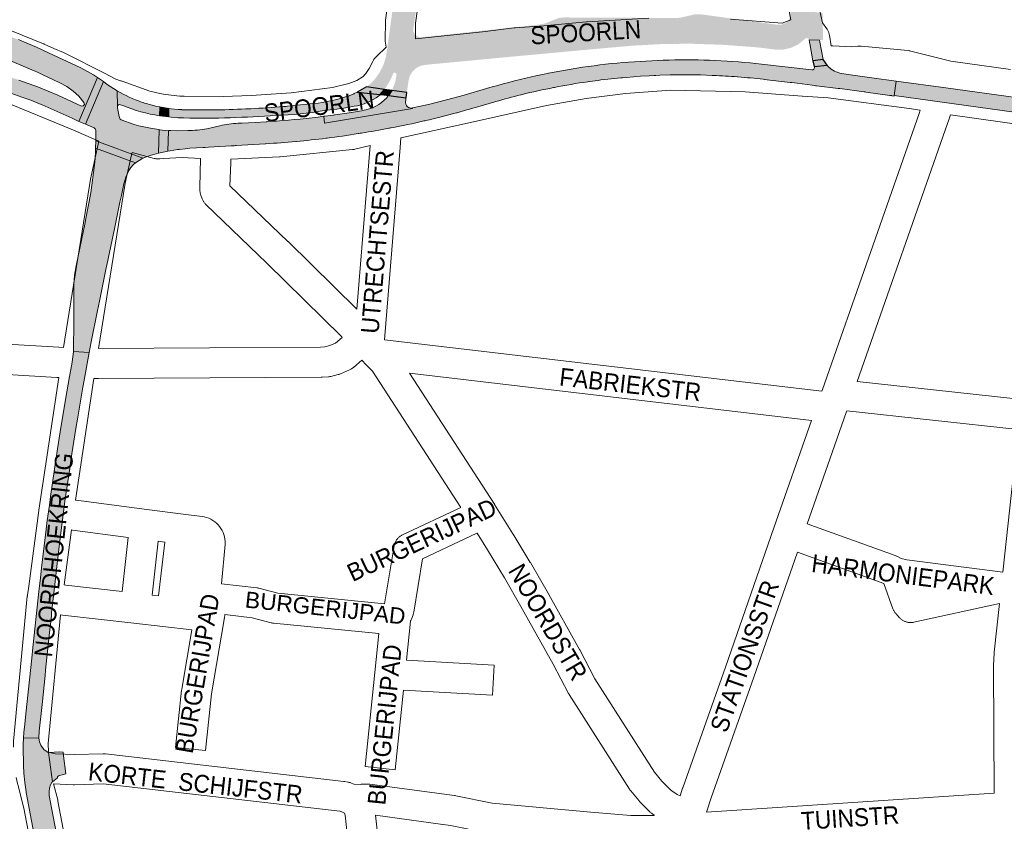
# Paper-space layout 'Layout1' of a CAD drawing. Header units: metres. Extents: x 123097 to 144122, y 392739 to 407589.
# Tile 226 of 256: x 133522 to 133947, y 396534 to 396881. Entities that reach past the tile are written whole.
import ezdxf
from ezdxf.enums import TextEntityAlignment as Align

# ---------------------------------------------------------------- set-up
doc = ezdxf.new("R2010")
doc.units = ezdxf.units.M
doc.header["$MEASUREMENT"] = 0
for name, color, linetype, lineweight in [('gs-anno-wegen algemeen tekst', 7, 'Continuous', 0), ('gs-knt-aanvullende hoofdweg', 7, 'Continuous', 0), ('gs-knt-wegen algemeen', 7, 'Continuous', 0), ('ir-ARC-asfalt-hoofdwegen-te inspecteren', 5, 'Continuous', 0), ('ir-ARC-beton-hoofdwegen-te inspecteren', 253, 'Continuous', 0), ('ir-ARC-fietspaden naastliggend- te inspecteren', 1, 'Continuous', 0)]:
    doc.layers.add(name, color=color, linetype=linetype, lineweight=lineweight)
doc.styles.add('Style-Arial', font='arial.ttf')

psp = doc.layouts.get("Layout1")

# ---------------------------------------------------------------- hatches: boundary and pattern name
at = {"layer": 'ir-ARC-asfalt-hoofdwegen-te inspecteren', "linetype": 'Continuous', "lineweight": 13, "extrusion": (0, 0, -1)}
psp.add_hatch(color=5, dxfattribs=at).paths.add_polyline_path([(-133547.538, 396847.535), (-133549.7, 396844.787), (-133549.869, 396843.996), (-133549.39, 396843.344), (-133548.585, 396843.268), (-133538.429, 396847.93), (-133530.101, 396851.413), (-133521.633, 396854.541), (-133516.841, 396856.103), (-133514.792, 396856.667), (-133513.864, 396856.964), (-133512.117, 396850.725), (-133513.088, 396850.454), (-133515.073, 396849.835), (-133518.125, 396848.819), (-133522.923, 396847.14), (-133526.69, 396845.78), (-133529.755, 396844.576), (-133531.63, 396843.768), (-133544.55, 396838.001), (-133547.521, 396836.635), (-133555.577, 396855.552), (-133553.769, 396856.733), (-133548.362, 396859.732), (-133534.404, 396866.309), (-133529.247, 396868.69), (-133524.026, 396870.912), (-133521.385, 396871.994), (-133519.341, 396872.74), (-133518.4, 396873.068), (-133515.696, 396863.634), (-133516.62, 396863.316), (-133518.657, 396862.592), (-133529.95, 396857.719), (-133531.671, 396856.903), (-133539.339, 396853.271), (-133542.306, 396851.708), (-133545.053, 396849.786)], flags=0)
for points in [[(-133821.392, 396856.525, 0.0077416), (-133831.777, 396855.9), (-133831.993, 396855.885), (-133831.993, 396855.884, 0.0081803), (-133842.939, 396854.868), (-133843.312, 396854.828), (-133843.311, 396854.824), (-133854.563, 396853.49), (-133854.563, 396853.49), (-133854.935, 396853.446), (-133855.307, 396853.402), (-133855.307, 396853.4), (-133857.605, 396853.117), (-133863.997, 396852.324), (-133865.104, 396852.146), (-133865.474, 396852.087), (-133865.846, 396852.042), (-133875.311, 396850.909), (-133875.311, 396850.913), (-133875.683, 396850.864), (-133876.055, 396850.815), (-133876.055, 396850.815), (-133886.525, 396849.439), (-133886.897, 396849.39), (-133887.269, 396849.341), (-133887.268, 396849.338), (-133897.634, 396847.878), (-133897.892, 396847.842), (-133898.005, 396847.827), (-133898.377, 396847.778), (-133898.376, 396847.774), (-133899.425, 396847.626), (-133899.469, 396847.84), (-133900.367, 396854.095), (-133889.827, 396855.515), (-133880.64, 396856.783), (-133877.642, 396857.194, 0.1454052), (-133871.605, 396859.729), (-133871.576, 396859.701), (-133871.478, 396859.803), (-133871.316, 396859.971), (-133871.056, 396860.241), (-133870.542, 396860.775), (-133870.535, 396860.93), (-133864.94, 396860.311, 0.5829973), (-133863.84, 396858.865), (-133842.225, 396861.439, -0.0162193), (-133822.3, 396862.968, -0.020748), (-133802.248, 396863.17, -0.0133509), (-133782.328, 396862.054, -0.0196053), (-133762.47, 396859.639, -0.0175096), (-133742.843, 396855.896, -0.0172839), (-133723.468, 396850.835), (-133713.882, 396848.042), (-133706.136, 396845.974), (-133698.367, 396844.017), (-133691.475, 396842.459), (-133691.539, 396842.257), (-133653.595, 396835.836), (-133653.299, 396838.869, 0.0144752), (-133632.779, 396836.818), (-133629.072, 396836.565), (-133629.072, 396836.565), (-133628.698, 396836.539), (-133628.324, 396836.513), (-133628.324, 396836.516), (-133623.58, 396836.228), (-133617.829, 396835.938), (-133617.829, 396835.938), (-133617.454, 396835.919), (-133617.08, 396835.89), (-133616.282, 396835.827, -0.0530996), (-133608.363, 396834.787), (-133604.583, 396833.9), (-133603.519, 396833.616), (-133602.731, 396833.466, 0.0429027), (-133594.504, 396832.687), (-133590.159, 396832.629), (-133587.143, 396832.739), (-133586.151, 396832.796), (-133586.133, 396832.584), (-133585.895, 396823.802), (-133586.886, 396823.983), (-133588.514, 396824.257), (-133590.039, 396824.478), (-133590.202, 396824.498), (-133590.201, 396824.501), (-133590.573, 396824.551), (-133590.945, 396824.601), (-133590.946, 396824.59), (-133593.321, 396824.884), (-133595.34, 396825.057), (-133601.197, 396825.407), (-133601.197, 396825.414), (-133601.571, 396825.437), (-133601.945, 396825.46), (-133601.946, 396825.452), (-133603.414, 396825.54), (-133613.255, 396826.083), (-133614.573, 396826.162), (-133614.948, 396826.184), (-133615.322, 396826.207), (-133627.855, 396826.956), (-133628.229, 396826.978, -0.0075201), (-133641.132, 396827.972), (-133641.132, 396827.973), (-133641.376, 396827.995, -0.0075457), (-133654.286, 396829.39), (-133654.286, 396829.39), (-133654.658, 396829.436, -0.0077195), (-133668.056, 396831.374), (-133668.056, 396831.374), (-133668.359, 396831.422, -0.0006957), (-133669.563, 396831.618, -0.0069171), (-133681.328, 396833.712), (-133681.581, 396833.761), (-133681.949, 396833.832), (-133682.317, 396833.903), (-133682.318, 396833.902, -0.0093425), (-133696.447, 396836.849), (-133696.446, 396836.849), (-133696.812, 396836.933), (-133697.156, 396837.012, -0.0088673), (-133710.45, 396840.321), (-133710.45, 396840.321), (-133710.812, 396840.418), (-133711.173, 396840.521), (-133713.916, 396841.303), (-133719.747, 396842.954), (-133727.045, 396845.087), (-133727.405, 396845.192, 0.0107564), (-133738.284, 396848.154), (-133738.435, 396848.192), (-133738.799, 396848.284), (-133738.799, 396848.282, 0.013333), (-133752.451, 396851.272), (-133752.754, 396851.33, 0.0131349), (-133767.198, 396853.796), (-133767.198, 396853.796), (-133767.569, 396853.85), (-133767.94, 396853.904), (-133767.94, 396853.902, 0.0044024), (-133772.81, 396854.545), (-133777.284, 396855.058), (-133781.392, 396855.462), (-133781.392, 396855.464), (-133781.765, 396855.499), (-133782.138, 396855.534), (-133782.139, 396855.532), (-133783.958, 396855.692), (-133789.956, 396856.125), (-133793.67, 396856.344), (-133795.83, 396856.475), (-133795.83, 396856.476), (-133796.204, 396856.498), (-133796.578, 396856.52), (-133796.579, 396856.514), (-133798.328, 396856.591), (-133802.784, 396856.737), (-133807.242, 396856.817), (-133809.866, 396856.82), (-133809.866, 396856.821), (-133810.241, 396856.821), (-133810.616, 396856.821), (-133810.616, 396856.814), (-133815.9, 396856.713), (-133820.882, 396856.556), (-133821.018, 396856.548)], [(-133579.839, 396843.473, 0.0223992), (-133574.57, 396845.023, 0.0480702), (-133564.092, 396849.826), (-133564.117, 396843.125, 0.43426), (-133565.491, 396843.883), (-133566.43, 396843.489, -0.0574541), (-133582.282, 396839.081), (-133582.376, 396842.907), (-133580.57, 396843.304), (-133580.204, 396843.385), (-133579.838, 396843.466)], [(-133691.475, 396842.459, 0.5177241), (-133688.525, 396845.248), (-133688.58, 396845.621), (-133688.579, 396845.621), (-133688.632, 396845.992), (-133688.685, 396846.363), (-133688.69, 396846.363), (-133688.76, 396846.836), (-133681.105, 396847.827), (-133680.348, 396847.925, 0.6527923), (-133680.575, 396847.071), (-133680.404, 396846.892, 0.1704307), (-133669.879, 396841.346), (-133669.51, 396841.278), (-133667.775, 396840.957), (-133664.168, 396840.343), (-133658.184, 396839.506), (-133658.184, 396839.506), (-133657.813, 396839.454), (-133657.442, 396839.402), (-133657.441, 396839.406), (-133653.602, 396838.908), (-133653.299, 396838.869), (-133653.595, 396835.836), (-133691.539, 396842.257)]]:
    psp.add_hatch(color=5, dxfattribs=at).paths.add_polyline_path(points)
at = {"layer": 'ir-ARC-asfalt-hoofdwegen-te inspecteren', "linetype": 'Continuous', "lineweight": 13}
for points in [[(133559.676, 396852.652), (133558.054, 396853.852), (133550.305, 396835.504), (133554.092, 396833.938), (133554.591, 396833.429), (133554.805, 396832.741), (133554.868, 396830.696), (133554.819, 396828.297), (133575.15, 396820.83), (133578.689, 396822.107), (133580.869, 396822.669), (133581.873, 396822.909), (133582.095, 396833.012), (133582.127, 396833.198), (133579.136, 396833.652), (133573.307, 396834.682), (133571.372, 396835.381), (133565.712, 396837.38), (133565.369, 396837.61), (133565.178, 396837.975), (133564.856, 396838.771), (133564.249, 396841.719), (133564.119, 396842.593), (133564.117, 396843.125), (133564.092, 396849.826)], [(133545.225, 396737.258), (133551.972, 396736.9), (133552.844, 396741.396), (133555.543, 396755.016), (133556.368, 396759.019), (133557.235, 396763.348), (133559.18, 396772.64), (133560.017, 396776.605), (133560.324, 396778.016), (133562.828, 396790.206), (133563.741, 396794.594), (133565.224, 396801.755), (133565.461, 396802.924), (133565.836, 396804.604), (133566.847, 396809.648), (133567.733, 396812.602), (133569.06, 396815.385), (133569.901, 396816.698), (133570.946, 396817.854), (133572.005, 396818.802), (133554.73, 396825.144), (133554.679, 396823.748), (133554.522, 396820.654), (133554.398, 396819.174), (133554.255, 396817.845), (133552.674, 396805.871), (133550.357, 396794.017), (133550.166, 396793.005), (133546.273, 396774.252), (133545.628, 396770.207), (133545.378, 396766.118), (133545.328, 396762.707), (133545.341, 396762.058), (133545.301, 396750.566)], [(133546.231, 396704.046), (133546.893, 396708.101), (133549.231, 396721.867), (133549.824, 396724.973), (133551.972, 396736.9), (133545.225, 396737.258), (133545.058, 396736.002), (133544.43, 396731.821), (133543.468, 396726.465), (133541.703, 396716.544), (133539.419, 396702.579), (133538.264, 396695.268), (133537.507, 396690.3), (133536.229, 396681.623), (133535.262, 396674.686), (133534.749, 396670.952), (133533.862, 396664.349), (133533.093, 396658.175), (133531.341, 396643.812), (133530.867, 396639.46), (133530.348, 396634.964), (133527.641, 396609.414), (133527.148, 396604.904), (133524.628, 396580.765), (133524.164, 396576.341), (133523.798, 396572.681), (133523.633, 396570.485), (133530.251, 396570.328), (133530.37, 396573.354), (133531.592, 396584.778), (133532.895, 396597.315), (133533.151, 396599.604), (133534.706, 396614.622), (133535.638, 396623.074), (133535.74, 396624.458), (133537.067, 396636.665), (133538.075, 396645.718), (133538.361, 396648.076), (133539.229, 396655.462), (133541.632, 396673.613), (133543.552, 396686.826), (133544.071, 396690.323)], [(133543.911, 396481.277), (133543.618, 396482.813), (133540.941, 396496.896), (133540.351, 396500), (133540.439, 396500.647), (133542.598, 396504.223), (133542.575, 396504.355), (133541.96, 396507.56), (133541.565, 396509.737), (133536.286, 396537.122), (133534.704, 396545.576), (133534.648, 396545.828), (133534.598, 396547.273), (133534.786, 396548.707), (133535.211, 396550.114), (133535.963, 396551.377), (133536.112, 396551.41), (133534.398, 396564.11), (133534.233, 396564.083), (133532.429, 396565.457), (133531.095, 396567.29), (133530.477, 396568.755), (133530.251, 396570.328), (133523.633, 396570.485), (133523.48, 396567.477), (133523.413, 396564.406), (133523.542, 396560.819), (133523.628, 396558.501), (133523.755, 396555.129), (133524.139, 396551.138), (133524.734, 396547.173), (133524.799, 396546.786), (133525.335, 396543.828), (133526.94, 396535.341), (133527.766, 396530.914), (133530.578, 396516.376), (133531.491, 396511.509), (133533.939, 396498.737), (133537.519, 396480.033)], [(133540.906, 396562.615), (133540.722, 396564.203), (133539.222, 396564.461), (133534.398, 396564.11), (133536.112, 396551.41), (133538.2, 396553.157), (133538.311, 396553.634), (133538.679, 396553.957), (133541.805, 396554.879)]]:
    psp.add_hatch(color=5, dxfattribs=at).paths.add_polyline_path(points, flags=0)
for points in [[(134003.029, 396833.39), (134003.014, 396833.392), (133899.469, 396847.84), (133900.367, 396854.095), (133921.714, 396851.128), (133952.974, 396846.785), (133963.441, 396845.33), (133986.438, 396842.135), (134003.914, 396839.707)], [(133592.847, 396838.13, 0.0091544), (133612.835, 396838.221, 0.0085423), (133632.587, 396839.284), (133632.719, 396839.287, 0.0376738), (133653.371, 396841.347), (133654.449, 396841.486, 0.0219644), (133666.309, 396843.193, 0.1331756), (133677.001, 396847.765), (133677.342, 396848.021, -0.1926342), (133677.997, 396848.231), (133677.564, 396848.277), (133667.562, 396849.345), (133667.561, 396849.345), (133666.266, 396848.647, -0.0189418), (133666.235, 396848.63), (133664.182, 396847.768), (133663.836, 396847.623), (133663.626, 396847.535), (133663.49, 396847.478), (133663.475, 396847.513, -0.0556217), (133648.909, 396844.396), (133648.536, 396844.354), (133647.408, 396844.226), (133637.545, 396843.204), (133636.977, 396843.156), (133636.977, 396843.151), (133636.604, 396843.117), (133636.231, 396843.083), (133636.23, 396843.092), (133635.804, 396843.056, -0.0063678), (133621.69, 396842.13), (133621.316, 396842.11), (133621.315, 396842.111, -0.0089914), (133606.916, 396841.652), (133606.916, 396841.652), (133606.541, 396841.646), (133606.166, 396841.64), (133606.166, 396841.642, -0.008667), (133592.279, 396841.716), (133591.904, 396841.722), (133591.904, 396841.731), (133590.37, 396841.792), (133587.324, 396842.104), (133586.383, 396842.233), (133586.278, 396838.583), (133587.307, 396838.452), (133590.299, 396838.25)], [(133586.278, 396838.583), (133582.282, 396839.081), (133582.376, 396842.907), (133586.383, 396842.233)], [(133581.873, 396822.909), (133582.095, 396833.012), (133586.133, 396832.584), (133585.895, 396823.802)]]:
    psp.add_hatch(color=5, dxfattribs=at).paths.add_polyline_path(points)
at = {"layer": 'ir-ARC-beton-hoofdwegen-te inspecteren', "linetype": 'Continuous', "lineweight": 13}
h = psp.add_hatch(color=252, dxfattribs=at)
h.paths.add_polyline_path([(133689.092, 396849.169), (133682.59, 396850.06), (133683.308, 396851.709), (133683.769, 396852.957), (133683.819, 396853.139), (133683.972, 396853.631), (133684.195, 396854.518), (133684.388, 396855.411), (133684.622, 396856.771), (133684.532, 396857.349), (133684.065, 396857.702), (133683.576, 396857.674), (133683.2, 396857.359), (133682.83, 396856.459), (133682.477, 396855.659), (133682.094, 396854.865), (133681.684, 396854.084), (133681.568, 396853.841), (133681.02, 396852.893), (133680.447, 396851.959), (133679.473, 396850.483), (133671.68, 396851.566), (133673.493, 396853.037), (133675.11, 396854.72), (133677.057, 396857.373), (133678.609, 396860.275), (133679.137, 396861.559), (133680.018, 396864.463), (133680.512, 396867.458), (133680.523, 396867.576), (133683.438, 396888.682), (133684.535, 396896.73), (133685.102, 396900.758), (133685.24, 396901.368), (133685.445, 396901.959), (133685.965, 396902.935), (133686.667, 396903.79), (133687.291, 396904.576), (133687.623, 396905.03), (133687.907, 396905.515), (133688.028, 396905.411), (133690.301, 396908.384), (133691.366, 396909.705), (133692.507, 396910.661), (133693.695, 396911.558), (133695.537, 396912.676), (133697.531, 396913.494), (133700.011, 396914.049), (133702.551, 396914.143), (133702.573, 396914.253), (133705.832, 396913.81), (133736.159, 396909.636), (133745.948, 396908.289), (133750.373, 396907.692), (133751.105, 396907.911), (133751.466, 396908.591), (133751.777, 396910.928), (133752.157, 396913.783), (133846.993, 396900.588), (133847.161, 396900.552), (133848.932, 396899.897), (133850.294, 396898.683), (133851.285, 396897.337), (133851.687, 396896.869), (133853.753, 396895.154), (133855.698, 396894.219), (133857.799, 396893.729), (133859.093, 396893.632), (133859.713, 396893.569), (133861.159, 396893.103), (133862.404, 396892.231), (133863.38, 396890.953), (133863.908, 396889.435), (133864.957, 396883.87), (133868.521, 396883.398), (133868.736, 396871.739), (133862.71, 396871.87), (133862.325, 396872.482), (133861.63, 396872.685), (133860.976, 396872.377), (133860.747, 396872.141), (133858.096, 396869.984), (133855.029, 396868.475), (133851.703, 396867.692), (133848.285, 396867.675), (133840.105, 396868.668), (133825.512, 396869.747), (133810.887, 396870.234), (133798.632, 396870.029), (133786.394, 396869.356), (133770.227, 396867.928), (133757.889, 396866.793), (133741.844, 396865.293), (133740.483, 396865.194), (133698.569, 396861.231), (133696.935, 396861.064), (133694.939, 396860.63), (133693.122, 396859.695), (133691.607, 396858.324), (133690.419, 396856.436), (133689.811, 396854.289), (133689.508, 396852.19)])
h.paths.add_polyline_path([(133695.619, 396873.015), (133694.526, 396873.044), (133693.502, 396873.424), (133692.654, 396874.114), (133692.041, 396875.119), (133691.815, 396876.273), (133692.003, 396877.435), (133694.86, 396897.988), (133695.285, 396899.599), (133696.29, 396900.928), (133697.518, 396901.695), (133698.931, 396902.012), (133700.369, 396901.842), (133744.587, 396895.718), (133745.691, 396895.649), (133746.789, 396895.79), (133748.097, 396896.256), (133749.257, 396897.019), (133750.374, 396897.639), (133751.591, 396898.027), (133752.937, 396898.169), (133754.283, 396898.028), (133795.884, 396892.218), (133796.219, 396892.207), (133796.554, 396892.218), (133797.02, 396892.271), (133797.478, 396892.368), (133798.569, 396892.663), (133801.931, 396893.965), (133803.88, 396894.414), (133806.433, 396894.363), (133846.639, 396888.739), (133850.555, 396888.176), (133852.052, 396887.698), (133853.326, 396886.777), (133854.165, 396885.663), (133854.663, 396884.36), (133854.78, 396882.97), (133854.476, 396881.535), (133853.755, 396880.258), (133852.683, 396879.256), (133850.972, 396878.49), (133849.102, 396878.373), (133815.724, 396882.948), (133813.835, 396882.919), (133812.96, 396882.792), (133807.441, 396881.519), (133806.821, 396881.41), (133804.892, 396881.305), (133756.944, 396881.546), (133756.346, 396881.52), (133755.751, 396881.463), (133755.105, 396881.365), (133754.465, 396881.231), (133749.874, 396879.45), (133749.103, 396879.117), (133748.307, 396878.849), (133746.468, 396878.488)], flags=16)
psp.add_hatch(color=252, dxfattribs=at).paths.add_polyline_path([(133864.37, 396862.846), (133863.611, 396866.969), (133862.977, 396870.298), (133862.907, 396870.666), (133862.846, 396871.036), (133862.71, 396871.87), (133867.211, 396871.772), (133867.235, 396871.649), (133867.306, 396871.281), (133867.373, 396870.912), (133867.376, 396870.913), (133868.815, 396863.392)])
at = {"layer": 'ir-ARC-fietspaden naastliggend- te inspecteren', "linetype": 'Continuous', "lineweight": 30}
for points in [[(133864.94, 396860.311), (133864.37, 396862.846), (133868.815, 396863.392), (133870.535, 396860.93)], [(133677.564, 396848.277), (133667.562, 396849.345), (133671.68, 396851.566), (133679.473, 396850.483)], [(133681.105, 396847.827), (133680.348, 396847.925), (133677.997, 396848.231), (133677.564, 396848.277), (133679.473, 396850.483), (133682.59, 396850.06)], [(133688.76, 396846.836), (133681.105, 396847.827), (133682.59, 396850.06), (133689.092, 396849.169)]]:
    psp.add_hatch(color=1, dxfattribs=at).paths.add_polyline_path(points)

# ---------------------------------------------------------------- linework, layer by layer
at = {"layer": 'gs-knt-aanvullende hoofdweg', "color": 7, "linetype": 'Continuous', "flags": 128}
for points in [[(133518.4, 396875.821), (133532.193, 396870.22), (133532.379, 396870.141), (133532.564, 396870.058), (133536.613, 396868.153), (133540.881, 396866.393), (133541.148, 396866.277), (133541.41, 396866.151), (133558.556, 396857.475), (133563.513, 396854.967), (133565.491, 396854.22), (133565.734, 396854.152), (133565.778, 396854.138), (133566.075, 396854.039), (133566.121, 396854.023), (133578.108, 396849.761), (133582.5, 396848.703), (133584.945, 396848.21), (133591.084, 396847.557), (133592.887, 396847.489), (133609.759, 396847.447), (133609.78, 396847.447), (133621.916, 396847.905), (133639.129, 396849.002), (133656.961, 396851.278), (133664.011, 396853.085), (133667.489, 396854.393), (133670.2, 396856.041), (133671.13, 396857.02), (133671.398, 396857.302), (133672.839, 396859.468), (133674.323, 396862.519), (133674.479, 396862.822), (133674.502, 396862.864), (133674.648, 396863.117), (133674.677, 396863.164), (133674.7, 396863.2), (133674.75, 396863.278), (133674.831, 396863.405), (133674.877, 396863.472), (133674.913, 396863.526), (133674.961, 396863.591), (133675.026, 396863.684), (133675.096, 396863.775), (133675.144, 396863.839), (133675.183, 396863.888), (133675.234, 396863.954), (133675.329, 396864.066), (133675.391, 396864.14), (133675.421, 396864.174), (133675.454, 396864.214), (133675.652, 396864.428), (133675.686, 396864.463), (133675.929, 396864.702), (133680.195, 396868.718)], [(133872.208, 396869.362), (133872.982, 396869.298), (133881.083, 396868.929), (133883.751, 396869.177), (133884.105, 396869.201), (133884.459, 396869.209), (133884.813, 396869.2), (133885.166, 396869.174), (133905.478, 396867.217), (133905.847, 396867.173), (133906.214, 396867.11), (133906.576, 396867.029), (133923.877, 396862.711), (133949.603, 396859.026)], [(133556.136, 396828.16), (133547.153, 396832.043), (133544.145, 396833.343), (133514.021, 396845.629), (133509.294, 396847.114), (133509.238, 396847.131), (133504.225, 396848.706), (133504.125, 396848.738), (133487.529, 396853.951), (133487.404, 396853.992), (133481.265, 396856.024), (133473.689, 396857.044), (133459.124, 396858.467)], [(133910.687, 396841.492), (133905.987, 396842.246), (133870.926, 396846.869), (133859.885, 396847.52), (133859.771, 396847.528), (133835.098, 396849.359), (133835.081, 396849.36), (133803.078, 396850.133), (133783.454, 396848.741), (133766.448, 396846.502), (133749.34, 396843.508), (133716.607, 396836.218), (133686.507, 396829.514)], [(133968.715, 396833.143), (133923.781, 396839.491)], [(133540.799, 396738.977), (133552.702, 396812.638), (133552.74, 396812.854), (133552.785, 396813.068), (133556.136, 396828.16)], [(133673.186, 396826.293), (133666.683, 396824.662), (133666.325, 396824.581), (133665.964, 396824.518), (133665.601, 396824.473), (133634.448, 396821.37), (133634.034, 396821.34), (133613.082, 396820.418)], [(133570.431, 396823.246), (133570.213, 396822.267), (133567.495, 396810.026), (133555.958, 396738.631)], [(133600.06, 396820.574), (133592.02, 396821.1), (133584.01, 396820.569), (133582.48, 396820.467), (133582.133, 396820.453), (133581.784, 396820.454), (133581.437, 396820.471), (133581.09, 396820.504), (133580.746, 396820.554), (133580.404, 396820.619), (133580.065, 396820.7), (133570.431, 396823.246)], [(133519.251, 396566.406), (133519.208, 396568.076), (133519.207, 396568.378), (133519.21, 396568.479), (133519.211, 396568.529), (133519.214, 396568.58), (133519.217, 396568.68), (133519.24, 396568.982), (133525.24, 396631.607), (133525.255, 396631.745), (133525.284, 396631.967), (133525.284, 396631.973), (133525.306, 396632.11), (133525.925, 396635.878), (133530.203, 396668.609), (133530.223, 396668.747), (133538.797, 396726.053)], [(133553.916, 396725.6), (133546.062, 396673.109)], [(133544.254, 396660.215), (133541.151, 396636.471)], [(133539.557, 396623.549), (133534.235, 396568.002), (133534.331, 396564.23)], [(133565.907, 396311.629), (133565.774, 396312.257), (133562.24, 396329.004), (133562.217, 396329.115), (133558.367, 396348.823), (133558.361, 396348.856), (133546.317, 396411.986), (133528.243, 396504.72), (133528.184, 396505.065), (133528.141, 396505.412), (133528.115, 396505.76), (133528.104, 396506.109), (133528.032, 396517.445), (133523.764, 396540.105), (133521.11, 396550.301), (133521.061, 396550.503), (133521.032, 396550.633), (133521.016, 396550.707), (133520.474, 396553.259)], [(133536.561, 396550.568), (133538.365, 396543.64), (133538.425, 396543.39), (133538.477, 396543.138), (133542.918, 396519.56), (133542.973, 396519.227), (133543.013, 396518.892), (133543.038, 396518.555), (133543.048, 396518.218), (133543.119, 396506.906), (133561.062, 396414.845), (133561.068, 396414.815), (133571.726, 396358.953)]]:
    psp.add_lwpolyline(points, dxfattribs=at)
at = {"layer": 'gs-knt-wegen algemeen', "color": 7, "linetype": 'Continuous', "flags": 128}
for points in [[(133680.195, 396868.718), (133679.837, 396870.506), (133679.788, 396870.782), (133679.751, 396871.06), (133679.726, 396871.339), (133679.713, 396871.619), (133679.712, 396871.899), (133679.852, 396879.656), (133679.862, 396879.913), (133679.882, 396880.17), (133679.912, 396880.425), (133682.356, 396898.186)], [(133695.223, 396896.182), (133692.863, 396879.037), (133692.863, 396879.033), (133692.862, 396879.03)], [(133828.819, 396880.845), (133851.054, 396879.107), (133854.894, 396880.554), (133853.957, 396885.007)], [(133867.091, 396885.622), (133868.561, 396879.193), (133870.362, 396876.679), (133870.533, 396876.428), (133870.693, 396876.169), (133870.84, 396875.903), (133870.974, 396875.63), (133871.096, 396875.352), (133871.204, 396875.068), (133871.299, 396874.779), (133871.381, 396874.486), (133871.448, 396874.19), (133871.502, 396873.891), (133872.208, 396869.362)], [(133692.862, 396879.03), (133692.743, 396872.367), (133721.673, 396875.274), (133735.427, 396877.049), (133735.627, 396877.071), (133735.826, 396877.088), (133748.181, 396877.912), (133766.58, 396879.707), (133766.856, 396879.728), (133793.521, 396881.186)], [(133868.167, 396720.101), (133868.433, 396720.86), (133910.189, 396840.073), (133910.687, 396841.492)], [(133923.781, 396839.491), (133922.875, 396836.905), (133922.477, 396835.768), (133883.432, 396724.297)], [(133686.507, 396829.514), (133686.172, 396825.353), (133679.477, 396742.319)], [(133667.478, 396755.499), (133673.186, 396826.293)], [(133661.113, 396743.378), (133660.835, 396743.763), (133628.699, 396775.47), (133602.349, 396800.778), (133602.146, 396800.982), (133601.953, 396801.194), (133601.768, 396801.415), (133601.594, 396801.644), (133601.43, 396801.88), (133601.277, 396802.124), (133601.134, 396802.374), (133601.003, 396802.63), (133600.883, 396802.891), (133600.775, 396803.158), (133600.157, 396804.782), (133600.058, 396805.06), (133599.972, 396805.342), (133599.899, 396805.628), (133599.839, 396805.917), (133599.792, 396806.208), (133599.758, 396806.501), (133599.669, 396807.469), (133599.65, 396807.74), (133599.642, 396808.012), (133599.646, 396808.284), (133600.06, 396820.574)], [(133613.082, 396820.418), (133613.027, 396818.774), (133612.694, 396808.895), (133637.75, 396784.83), (133637.812, 396784.769), (133667.478, 396755.499)], [(133438.497, 396745.314), (133439.676, 396745.165), (133486.261, 396742.232), (133538.814, 396739.094), (133540.799, 396738.977)], [(133555.958, 396738.631), (133651.819, 396739.174), (133653.734, 396739.311), (133655.765, 396739.812), (133658.25, 396740.891), (133661.113, 396743.378)], [(133679.477, 396742.319), (133868.167, 396720.101)], [(133538.797, 396726.053), (133538.043, 396726.097), (133485.474, 396729.236), (133485.453, 396729.237), (133438.656, 396732.184), (133438.454, 396732.2), (133438.252, 396732.222), (133433.761, 396732.787), (133433.541, 396732.818), (133433.322, 396732.857), (133431.269, 396733.26), (133426.112, 396733.398), (133426, 396733.402), (133415.627, 396733.861)], [(133669.587, 396733.493), (133666.031, 396730.404), (133665.812, 396730.222), (133665.586, 396730.051), (133665.353, 396729.889), (133665.112, 396729.737), (133664.865, 396729.596), (133664.613, 396729.466), (133664.355, 396729.348), (133660.449, 396727.652), (133660.196, 396727.548), (133659.94, 396727.456), (133659.68, 396727.374), (133659.417, 396727.303), (133656.315, 396726.537), (133656.044, 396726.476), (133655.77, 396726.427), (133655.495, 396726.389), (133655.219, 396726.364), (133652.534, 396726.172), (133652.321, 396726.16), (133652.107, 396726.155), (133555.978, 396725.612)], [(133712.314, 396669.894), (133674.222, 396728.764), (133671.509, 396731.589), (133669.587, 396733.493)], [(133690.263, 396727.94), (133726.872, 396671.361), (133726.898, 396671.319), (133726.924, 396671.278), (133734.892, 396658.544), (133734.949, 396658.45), (133742.347, 396646.168), (133742.394, 396646.09), (133749.62, 396633.705), (133749.687, 396633.586), (133763.617, 396608.52), (133763.682, 396608.401), (133770.26, 396595.958), (133796.003, 396555.552), (133799.215, 396551.702), (133800.519, 396550.282), (133802.821, 396547.987), (133803.442, 396547.52), (133805.789, 396545.984), (133807.025, 396545.447)], [(133863.76, 396707.51), (133690.263, 396727.94)], [(133555.978, 396725.612), (133555.973, 396725.611), (133555.969, 396725.612), (133553.916, 396725.6)], [(133883.432, 396724.297), (133950.667, 396717.011)], [(133878.731, 396710.875), (133861.942, 396662.9)], [(133879.013, 396711.679), (133878.731, 396710.875)], [(133952.938, 396703.669), (133879.013, 396711.679)], [(133807.025, 396545.447), (133808.104, 396548.706), (133808.147, 396548.834), (133826.598, 396600.94), (133847.523, 396661.114), (133847.527, 396661.126), (133863.76, 396707.51)], [(133946.36, 396641.975), (133952.9, 396702.811), (133952.938, 396703.669)], [(133546.062, 396673.109), (133546.346, 396673.072), (133576.858, 396669.113), (133592.564, 396667.074), (133600.661, 396666.018), (133601.639, 396665.846), (133602.598, 396665.591), (133603.533, 396665.254), (133604.434, 396664.838), (133605.297, 396664.345), (133606.114, 396663.78), (133606.879, 396663.147), (133607.586, 396662.45), (133608.231, 396661.695), (133608.809, 396660.887), (133609.314, 396660.032), (133609.744, 396659.137), (133610.095, 396658.208), (133610.365, 396657.252), (133610.552, 396656.277), (133610.653, 396655.289), (133610.67, 396654.296), (133610.661, 396654.088), (133610.645, 396653.881), (133609.102, 396636.939), (133624.242, 396635.206), (133624.553, 396635.163), (133624.862, 396635.104), (133625.167, 396635.031), (133633.375, 396632.859), (133679.441, 396628.273), (133683.593, 396653.303), (133683.652, 396653.613), (133683.726, 396653.919), (133683.814, 396654.221), (133683.918, 396654.518), (133684.035, 396654.811), (133684.166, 396655.097), (133684.311, 396655.376), (133684.47, 396655.649), (133684.641, 396655.913), (133684.825, 396656.168), (133685.022, 396656.415), (133685.229, 396656.651), (133685.448, 396656.878), (133685.678, 396657.093), (133685.918, 396657.297), (133686.167, 396657.489), (133686.426, 396657.669), (133686.693, 396657.837), (133686.968, 396657.991), (133687.249, 396658.131), (133712.314, 396669.894)], [(133541.151, 396636.471), (133541.857, 396636.39), (133566.164, 396633.585), (133568.828, 396657.026), (133544.671, 396660.16), (133544.254, 396660.215)], [(133861.942, 396662.9), (133899.922, 396649.12), (133900.151, 396649.031), (133900.378, 396648.934), (133900.6, 396648.829), (133902.433, 396647.917), (133904.865, 396647.281), (133946.36, 396641.975)], [(133584.531, 396654.988), (133581.741, 396655.35), (133579.098, 396632.093), (133581.892, 396631.771), (133584.531, 396654.988)], [(133719.361, 396658.819), (133719.355, 396658.816), (133695.878, 396647.798)], [(133795.84, 396536.948), (133795.783, 396536.989), (133794.629, 396537.857), (133794.394, 396538.043), (133794.167, 396538.24), (133793.949, 396538.447), (133791.225, 396541.162), (133791.026, 396541.37), (133789.52, 396543.01), (133789.316, 396543.243), (133785.738, 396547.532), (133785.565, 396547.749), (133785.401, 396547.973), (133785.247, 396548.204), (133759.138, 396589.184), (133759.001, 396589.409), (133758.873, 396589.639), (133752.204, 396602.255), (133738.34, 396627.202), (133731.171, 396639.489), (133723.825, 396651.685), (133719.361, 396658.819)], [(133857.654, 396650.606), (133838.89, 396596.646), (133838.878, 396596.611), (133820.443, 396544.552), (133818.375, 396538.3)], [(133906.741, 396620.208), (133906.432, 396620.207), (133906.123, 396620.221), (133905.816, 396620.249), (133905.51, 396620.292), (133905.206, 396620.35), (133904.906, 396620.421), (133904.609, 396620.507), (133904.317, 396620.607), (133904.029, 396620.721), (133903.748, 396620.848), (133903.472, 396620.988), (133903.204, 396621.141), (133902.944, 396621.307), (133902.691, 396621.485), (133902.447, 396621.675), (133902.213, 396621.876), (133901.988, 396622.088), (133901.774, 396622.31), (133900.246, 396623.971), (133900.059, 396624.184), (133899.881, 396624.406), (133899.712, 396624.635), (133899.554, 396624.871), (133899.406, 396625.113), (133899.269, 396625.362), (133899.143, 396625.617), (133899.028, 396625.877), (133898.925, 396626.142), (133894.925, 396637.082), (133857.654, 396650.606)], [(133944.91, 396628.491), (133907.966, 396620.358), (133907.663, 396620.299), (133907.357, 396620.254), (133907.049, 396620.224), (133906.741, 396620.208)], [(133942.657, 396546.546), (133942.368, 396601.329), (133942.369, 396601.491), (133942.374, 396601.652), (133942.612, 396607.001), (133942.625, 396607.204), (133942.643, 396607.407), (133944.91, 396628.491)], [(133534.331, 396564.23), (133536.621, 396563.717), (133537.281, 396563.569)], [(133537.281, 396563.569), (133545.457, 396563.182), (133558.018, 396563.537), (133558.328, 396563.539), (133558.638, 396563.525), (133558.947, 396563.497), (133661.867, 396551.633), (133662.091, 396551.603), (133662.314, 396551.566), (133663.623, 396551.322), (133663.931, 396551.257), (133664.236, 396551.176), (133664.537, 396551.082), (133664.833, 396550.972), (133666.236, 396550.415), (133669.047, 396550.329), (133669.352, 396550.375), (133669.661, 396550.407), (133669.971, 396550.425), (133672.038, 396550.491), (133672.311, 396550.494), (133672.584, 396550.485), (133672.856, 396550.465), (133673.127, 396550.434), (133706.271, 396545.907), (133709.654, 396545.526), (133709.938, 396545.488), (133710.221, 396545.437), (133725.865, 396542.261), (133768.506, 396538.312), (133785.732, 396536.95), (133795.84, 396536.948)], [(133662.144, 396537.856), (133661.04, 396538.469), (133660.615, 396538.638), (133660.151, 396538.725), (133557.92, 396550.509), (133545.579, 396550.161), (133545.333, 396550.158), (133545.088, 396550.165), (133536.561, 396550.568)], [(133818.375, 396538.3), (133942.657, 396546.546)], [(133697.211, 396398.2), (133680.374, 396452.115), (133675.52, 396466.635), (133675.465, 396466.805), (133675.416, 396466.978), (133672.387, 396478.026), (133672.34, 396478.206), (133670.373, 396486.281), (133670.338, 396486.434), (133668.566, 396494.554), (133668.52, 396494.784), (133665.564, 396511.141), (133665.526, 396511.373), (133664.344, 396519.6), (133664.318, 396519.809), (133662.41, 396537.015), (133662.144, 396537.856)], [(133675.515, 396536.967), (133677.247, 396521.348), (133678.397, 396513.341), (133681.311, 396497.215), (133683.042, 396489.287), (133684.968, 396481.378), (133687.925, 396470.593), (133690.719, 396462.235)], [(133802.339, 396523.929), (133802.193, 396523.927), (133785.473, 396523.93), (133785.217, 396523.935), (133784.961, 396523.95), (133767.436, 396525.336), (133767.349, 396525.344), (133724.314, 396529.329), (133724.081, 396529.354), (133723.849, 396529.389), (133723.619, 396529.431), (133707.913, 396532.62), (133704.739, 396532.977), (133704.586, 396532.996), (133675.515, 396536.967)]]:
    psp.add_lwpolyline(points, dxfattribs=at)
psp.add_lwpolyline([(133695.878, 396647.798), (133692.039, 396624.656), (133691.983, 396624.359), (133691.913, 396624.065), (133691.829, 396623.774), (133691.732, 396623.488), (133691.098, 396621.752), (133690.985, 396621.464), (133690.858, 396621.181), (133690.718, 396620.905), (133690.694, 396620.862), (133688.944, 396604.043), (133726.783, 396601.866, -0.3556356), (133726.79, 396601.856), (133726.043, 396588.875, -0.3556349), (133726.033, 396588.868), (133687.596, 396591.079), (133684.017, 396556.681, -0.3679467), (133684.007, 396556.673), (133671.075, 396558.019, -0.3679447), (133671.067, 396558.029), (133675.289, 396598.609), (133677.038, 396615.428), (133631.567, 396619.955), (133631.309, 396619.986), (133631.053, 396620.027), (133630.799, 396620.078), (133630.547, 396620.14), (133622.293, 396622.324), (133610.487, 396623.675), (133610.287, 396621.942), (133610.283, 396621.91), (133610.267, 396621.786), (133610.244, 396621.631), (133610.237, 396621.594), (133604.765, 396589.506), (133602.134, 396564.918, -0.3680806), (133602.124, 396564.91), (133589.196, 396566.294, -0.3680817), (133589.188, 396566.304), (133591.841, 396591.093), (133591.866, 396591.294), (133591.897, 396591.494), (133596.247, 396617.008), (133571.15, 396619.904), (133540.364, 396623.455), (133539.557, 396623.549)], format="xyb", dxfattribs=at)
at = {"layer": 'ir-ARC-asfalt-hoofdwegen-te inspecteren', "color": 5, "linetype": 'Continuous', "lineweight": 13}
for points in [[(133518.125, 396848.819), (133522.923, 396847.14), (133526.69, 396845.78), (133529.755, 396844.576), (133531.63, 396843.768), (133544.55, 396838.001), (133547.521, 396836.635), (133555.577, 396855.552), (133553.769, 396856.733), (133548.362, 396859.732), (133534.404, 396866.309), (133529.247, 396868.69), (133524.026, 396870.912), (133521.385, 396871.994)], [(133518.657, 396862.592), (133529.95, 396857.719), (133531.671, 396856.903), (133539.339, 396853.271), (133542.306, 396851.708), (133545.053, 396849.786), (133547.538, 396847.535), (133549.7, 396844.787), (133549.869, 396843.996), (133549.39, 396843.344), (133548.585, 396843.268), (133538.429, 396847.93), (133530.101, 396851.413), (133521.633, 396854.541)]]:
    psp.add_lwpolyline(points, dxfattribs=at)
for points in [[(133821.392, 396856.525, -0.0077416), (133831.777, 396855.9), (133831.993, 396855.885), (133831.993, 396855.884, -0.0081803), (133842.939, 396854.868), (133843.312, 396854.828), (133843.311, 396854.824), (133854.563, 396853.49), (133854.563, 396853.49), (133854.935, 396853.446), (133855.307, 396853.402), (133855.307, 396853.4), (133857.605, 396853.117), (133863.997, 396852.324), (133865.104, 396852.146), (133865.474, 396852.087), (133865.846, 396852.042), (133875.311, 396850.909), (133875.311, 396850.913), (133875.683, 396850.864), (133876.055, 396850.815), (133876.055, 396850.815), (133886.525, 396849.439), (133886.897, 396849.39), (133887.269, 396849.341), (133887.268, 396849.338), (133897.634, 396847.878), (133897.892, 396847.842), (133898.005, 396847.827), (133898.377, 396847.778), (133898.376, 396847.774), (133899.425, 396847.626), (133899.469, 396847.84), (133900.367, 396854.095), (133889.827, 396855.515), (133880.64, 396856.783), (133877.642, 396857.194, -0.1454052), (133871.605, 396859.729), (133871.576, 396859.701), (133871.478, 396859.803), (133871.316, 396859.971), (133871.056, 396860.241), (133870.542, 396860.775), (133870.535, 396860.93), (133864.94, 396860.311, -0.5829973), (133863.84, 396858.865), (133842.225, 396861.439, 0.0162193), (133822.3, 396862.968, 0.020748), (133802.248, 396863.17, 0.0133509), (133782.328, 396862.054, 0.0196053), (133762.47, 396859.639, 0.0175096), (133742.843, 396855.896, 0.0172839), (133723.468, 396850.835), (133713.882, 396848.042), (133706.136, 396845.974), (133698.367, 396844.017), (133691.475, 396842.459), (133691.539, 396842.257), (133653.595, 396835.836), (133653.299, 396838.869, -0.0144752), (133632.779, 396836.818), (133629.072, 396836.565), (133629.072, 396836.565), (133628.698, 396836.539), (133628.324, 396836.513), (133628.324, 396836.516), (133623.58, 396836.228), (133617.829, 396835.938), (133617.829, 396835.938), (133617.454, 396835.919), (133617.08, 396835.89), (133616.282, 396835.827, 0.0530996), (133608.363, 396834.787), (133604.583, 396833.9), (133603.519, 396833.616), (133602.731, 396833.466, -0.0429027), (133594.504, 396832.687), (133590.159, 396832.629), (133587.143, 396832.739), (133586.151, 396832.796), (133586.133, 396832.584), (133585.895, 396823.802), (133586.886, 396823.983), (133588.514, 396824.257), (133590.039, 396824.478), (133590.202, 396824.498), (133590.201, 396824.501), (133590.573, 396824.551), (133590.945, 396824.601), (133590.946, 396824.59), (133593.321, 396824.884), (133595.34, 396825.057), (133601.197, 396825.407), (133601.197, 396825.414), (133601.571, 396825.437), (133601.945, 396825.46), (133601.946, 396825.452), (133603.414, 396825.54), (133613.255, 396826.083), (133614.573, 396826.162), (133614.948, 396826.184), (133615.322, 396826.207), (133627.855, 396826.956), (133628.229, 396826.978, 0.0075201), (133641.132, 396827.972), (133641.132, 396827.973), (133641.376, 396827.995, 0.0075457), (133654.286, 396829.39), (133654.286, 396829.39), (133654.658, 396829.436, 0.0077195), (133668.056, 396831.374), (133668.056, 396831.374), (133668.359, 396831.422, 0.0006957), (133669.563, 396831.618, 0.0069171), (133681.328, 396833.712), (133681.581, 396833.761), (133681.949, 396833.832), (133682.317, 396833.903), (133682.318, 396833.902, 0.0093425), (133696.447, 396836.849), (133696.446, 396836.849), (133696.812, 396836.933), (133697.156, 396837.012, 0.0088673), (133710.45, 396840.321), (133710.45, 396840.321), (133710.812, 396840.418), (133711.173, 396840.521), (133713.916, 396841.303), (133719.747, 396842.954), (133727.045, 396845.087), (133727.405, 396845.192, -0.0107564), (133738.284, 396848.154), (133738.435, 396848.192), (133738.799, 396848.284), (133738.799, 396848.282, -0.013333), (133752.451, 396851.272), (133752.754, 396851.33, -0.0131349), (133767.198, 396853.796), (133767.198, 396853.796), (133767.569, 396853.85), (133767.94, 396853.904), (133767.94, 396853.902, -0.0044024), (133772.81, 396854.545), (133777.284, 396855.058), (133781.392, 396855.462), (133781.392, 396855.464), (133781.765, 396855.499), (133782.138, 396855.534), (133782.139, 396855.532), (133783.958, 396855.692), (133789.956, 396856.125), (133793.67, 396856.344), (133795.83, 396856.475), (133795.83, 396856.476), (133796.204, 396856.498), (133796.578, 396856.52), (133796.579, 396856.514), (133798.328, 396856.591), (133802.784, 396856.737), (133807.242, 396856.817), (133809.866, 396856.82), (133809.866, 396856.821), (133810.241, 396856.821), (133810.616, 396856.821), (133810.616, 396856.814), (133815.9, 396856.713), (133820.882, 396856.556), (133821.018, 396856.548)], [(133579.839, 396843.473, -0.0223992), (133574.57, 396845.023, -0.0480702), (133564.092, 396849.826), (133564.117, 396843.125, -0.43426), (133565.491, 396843.883), (133566.43, 396843.489, 0.0574541), (133582.282, 396839.081), (133582.376, 396842.907), (133580.57, 396843.304), (133580.204, 396843.385), (133579.838, 396843.466)], [(133592.847, 396838.13, 0.0091544), (133612.835, 396838.221, 0.0085423), (133632.587, 396839.284), (133632.719, 396839.287, 0.0376738), (133653.371, 396841.347), (133654.449, 396841.486, 0.0219644), (133666.309, 396843.193, 0.1331756), (133677.001, 396847.765), (133677.342, 396848.021, -0.1926342), (133677.997, 396848.231), (133677.564, 396848.277), (133667.562, 396849.345), (133667.561, 396849.345), (133666.266, 396848.647, -0.0189418), (133666.235, 396848.63), (133664.182, 396847.768), (133663.836, 396847.623), (133663.626, 396847.535), (133663.49, 396847.478), (133663.475, 396847.513, -0.0556217), (133648.909, 396844.396), (133648.536, 396844.354), (133647.408, 396844.226), (133637.545, 396843.204), (133636.977, 396843.156), (133636.977, 396843.151), (133636.604, 396843.117), (133636.231, 396843.083), (133636.23, 396843.092), (133635.804, 396843.056, -0.0063678), (133621.69, 396842.13), (133621.316, 396842.11), (133621.315, 396842.111, -0.0089914), (133606.916, 396841.652), (133606.916, 396841.652), (133606.541, 396841.646), (133606.166, 396841.64), (133606.166, 396841.642, -0.008667), (133592.279, 396841.716), (133591.904, 396841.722), (133591.904, 396841.731), (133590.37, 396841.792), (133587.324, 396842.104), (133586.383, 396842.233), (133586.278, 396838.583), (133587.307, 396838.452), (133590.299, 396838.25)], [(133691.475, 396842.459, -0.5177241), (133688.525, 396845.248), (133688.58, 396845.621), (133688.579, 396845.621), (133688.632, 396845.992), (133688.685, 396846.363), (133688.69, 396846.363), (133688.76, 396846.836), (133681.105, 396847.827), (133680.348, 396847.925, -0.6527923), (133680.575, 396847.071), (133680.404, 396846.892, -0.1704307), (133669.879, 396841.346), (133669.51, 396841.278), (133667.775, 396840.957), (133664.168, 396840.343), (133658.184, 396839.506), (133658.184, 396839.506), (133657.813, 396839.454), (133657.442, 396839.402), (133657.441, 396839.406), (133653.602, 396838.908), (133653.299, 396838.869), (133653.595, 396835.836), (133691.539, 396842.257)]]:
    psp.add_lwpolyline(points, format="xyb", close=True, dxfattribs=at)
for points in [[(133547.521, 396836.635), (133550.305, 396835.504), (133558.054, 396853.852), (133555.577, 396855.552)], [(133559.676, 396852.652), (133558.054, 396853.852), (133550.305, 396835.504), (133554.092, 396833.938), (133554.591, 396833.429), (133554.805, 396832.741), (133554.868, 396830.696), (133554.819, 396828.297), (133575.15, 396820.83), (133578.689, 396822.107), (133580.869, 396822.669), (133581.873, 396822.909), (133582.095, 396833.012), (133582.127, 396833.198), (133579.136, 396833.652), (133573.307, 396834.682), (133571.372, 396835.381), (133565.712, 396837.38), (133565.369, 396837.61), (133565.178, 396837.975), (133564.856, 396838.771), (133564.249, 396841.719), (133564.119, 396842.593), (133564.117, 396843.125), (133564.092, 396849.826)], [(134003.914, 396839.707), (133986.438, 396842.135), (133963.441, 396845.33), (133952.974, 396846.785), (133921.714, 396851.128), (133900.367, 396854.095), (133899.469, 396847.84), (134003.014, 396833.392), (134003.029, 396833.39)], [(133582.376, 396842.907), (133582.282, 396839.081), (133586.278, 396838.583), (133586.383, 396842.233)], [(133582.095, 396833.012), (133581.873, 396822.909), (133585.895, 396823.802), (133586.133, 396832.584)], [(133575.15, 396820.83), (133554.819, 396828.297), (133554.73, 396825.144), (133572.005, 396818.802)], [(133546.231, 396704.046), (133546.893, 396708.101), (133549.231, 396721.867), (133549.824, 396724.973), (133551.972, 396736.9), (133545.225, 396737.258), (133545.058, 396736.002), (133544.43, 396731.821), (133543.468, 396726.465), (133541.703, 396716.544), (133539.419, 396702.579), (133538.264, 396695.268), (133537.507, 396690.3), (133536.229, 396681.623), (133535.262, 396674.686), (133534.749, 396670.952), (133533.862, 396664.349), (133533.093, 396658.175), (133531.341, 396643.812), (133530.867, 396639.46), (133530.348, 396634.964), (133527.641, 396609.414), (133527.148, 396604.904), (133524.628, 396580.765), (133524.164, 396576.341), (133523.798, 396572.681), (133523.633, 396570.485), (133530.251, 396570.328), (133530.37, 396573.354), (133531.592, 396584.778), (133532.895, 396597.315), (133533.151, 396599.604), (133534.706, 396614.622), (133535.638, 396623.074), (133535.74, 396624.458), (133537.067, 396636.665), (133538.075, 396645.718), (133538.361, 396648.076), (133539.229, 396655.462), (133541.632, 396673.613), (133543.552, 396686.826), (133544.071, 396690.323)], [(133540.906, 396562.615), (133540.722, 396564.203), (133539.222, 396564.461), (133534.398, 396564.11), (133536.112, 396551.41), (133538.2, 396553.157), (133538.311, 396553.634), (133538.679, 396553.957), (133541.805, 396554.879)]]:
    psp.add_lwpolyline(points, close=True, dxfattribs=at)
at = {"layer": 'ir-ARC-asfalt-hoofdwegen-te inspecteren', "color": 5, "linetype": 'Continuous', "lineweight": 13, "flags": 128}
psp.add_lwpolyline([(133545.225, 396737.258), (133551.972, 396736.9), (133552.844, 396741.396), (133555.543, 396755.016), (133556.368, 396759.019), (133557.235, 396763.348), (133559.18, 396772.64), (133560.017, 396776.605), (133560.324, 396778.016), (133562.828, 396790.206), (133563.741, 396794.594), (133565.224, 396801.755), (133565.461, 396802.924), (133565.836, 396804.604), (133566.847, 396809.648), (133567.733, 396812.602), (133569.06, 396815.385), (133569.901, 396816.698), (133570.946, 396817.854), (133572.005, 396818.802), (133554.73, 396825.144), (133554.679, 396823.748), (133554.522, 396820.654), (133554.398, 396819.174), (133554.255, 396817.845), (133552.674, 396805.871), (133550.357, 396794.017), (133550.166, 396793.005), (133546.273, 396774.252), (133545.628, 396770.207), (133545.378, 396766.118), (133545.328, 396762.707), (133545.341, 396762.058), (133545.301, 396750.566)], close=True, dxfattribs=at)
psp.add_lwpolyline([(133541.565, 396509.737), (133536.286, 396537.122), (133534.704, 396545.576), (133534.648, 396545.828), (133534.598, 396547.273), (133534.786, 396548.707), (133535.211, 396550.114), (133535.963, 396551.377), (133536.112, 396551.41), (133534.398, 396564.11), (133534.233, 396564.083), (133532.429, 396565.457), (133531.095, 396567.29), (133530.477, 396568.755), (133530.251, 396570.328), (133523.633, 396570.485), (133523.48, 396567.477), (133523.413, 396564.406), (133523.542, 396560.819), (133523.628, 396558.501), (133523.755, 396555.129), (133524.139, 396551.138), (133524.734, 396547.173), (133524.799, 396546.786), (133525.335, 396543.828), (133526.94, 396535.341), (133527.766, 396530.914)], dxfattribs=at)
at = {"layer": 'ir-ARC-asfalt-hoofdwegen-te inspecteren', "color": 5, "linetype": 'Continuous', "lineweight": 13}
for points in [[(133547.521, 396836.635), (133550.305, 396835.504), (133555.577, 396855.552), (133558.054, 396853.852)], [(133575.15, 396820.83), (133554.819, 396828.297), (133572.005, 396818.802), (133554.73, 396825.144)]]:
    psp.add_solid(points, dxfattribs=at)
at = {"layer": 'ir-ARC-beton-hoofdwegen-te inspecteren', "color": 252, "linetype": 'Continuous', "lineweight": 13}
psp.add_lwpolyline([(133868.815, 396863.392), (133867.376, 396870.913), (133867.373, 396870.912), (133867.306, 396871.281), (133867.235, 396871.649), (133867.211, 396871.772), (133862.71, 396871.87), (133862.846, 396871.036), (133862.907, 396870.666), (133862.977, 396870.298), (133863.611, 396866.969), (133864.37, 396862.846)], close=True, dxfattribs=at)
at = {"layer": 'ir-ARC-fietspaden naastliggend- te inspecteren', "color": 1, "linetype": 'Continuous', "lineweight": 30}
for points in [[(133868.815, 396863.392), (133864.37, 396862.846), (133864.94, 396860.311), (133870.535, 396860.93)], [(133677.564, 396848.277), (133679.473, 396850.483), (133671.68, 396851.566), (133667.562, 396849.345)], [(133677.997, 396848.231), (133680.348, 396847.925), (133681.105, 396847.827), (133682.59, 396850.06), (133679.473, 396850.483), (133677.564, 396848.277)], [(133681.105, 396847.827), (133688.76, 396846.836), (133689.092, 396849.169), (133682.59, 396850.06)]]:
    psp.add_lwpolyline(points, close=True, dxfattribs=at)

# ---------------------------------------------------------------- texts
at = {"layer": 'gs-anno-wegen algemeen tekst', "color": 7, "style": 'Style-Arial', "width": 0.909091}
for s, rotation, p in [('SPOORLN', 3.34623, (133766.293, 396875.093)), ('SPOORLN', 7.32029, (133651.208, 396843.222)), ('UTRECHTSESTR', 85.1759, (133676.35, 396784.59)), ('FABRIEKSTR', 353.57856, (133785.558, 396723.018)), ('NOORDHOEKRING', 83.96595, (133536.673, 396649.472)), ('BURGERIJPAD', 25.14035, (133695.504, 396655.919)), ('NOORDSTR', 300.27284, (133749.98, 396620.428)), ('STATIONSSTR', 70.4633, (133834.903, 396605.687)), ('BURGERIJPAD', 80.32257, (133598.633, 396598.22)), ('BURGERIJPAD', 84.06042, (133679.492, 396576.104)), ('TUINSTR', 3.7668, (133880.417, 396535.866))]:
    psp.add_text(s, height=7.7, rotation=rotation, dxfattribs=at).set_placement(p, align=Align.MIDDLE_CENTER)
at = {"layer": 'gs-anno-wegen algemeen tekst', "color": 7, "linetype": 'Continuous', "style": 'Style-Arial', "width": 0.909091}
psp.add_text('HARMONIEPARK', height=7.7, rotation=352.71347, dxfattribs=at).set_placement((133903.263, 396640.923), align=Align.MIDDLE_CENTER)
at = {"layer": 'gs-anno-wegen algemeen tekst', "color": 7, "style": 'Style-Arial'}
psp.add_text('BURGERIJPAD', height=7, rotation=353.8863, dxfattribs=at).set_placement((133653.879, 396626.542), align=Align.MIDDLE_CENTER)
at = {"layer": 'gs-anno-wegen algemeen tekst', "color": 7, "insert": (133597.814, 396550.856), "char_height": 7.7, "attachment_point": 5, "rotation": 353.71889, "line_spacing_factor": 0.6, "style": 'Style-Arial'}
psp.add_mtext('\\H1x;\\W0.909091;KORTE  SCHIJFSTR^J', dxfattribs=at)

doc.saveas('drawing.dxf')
